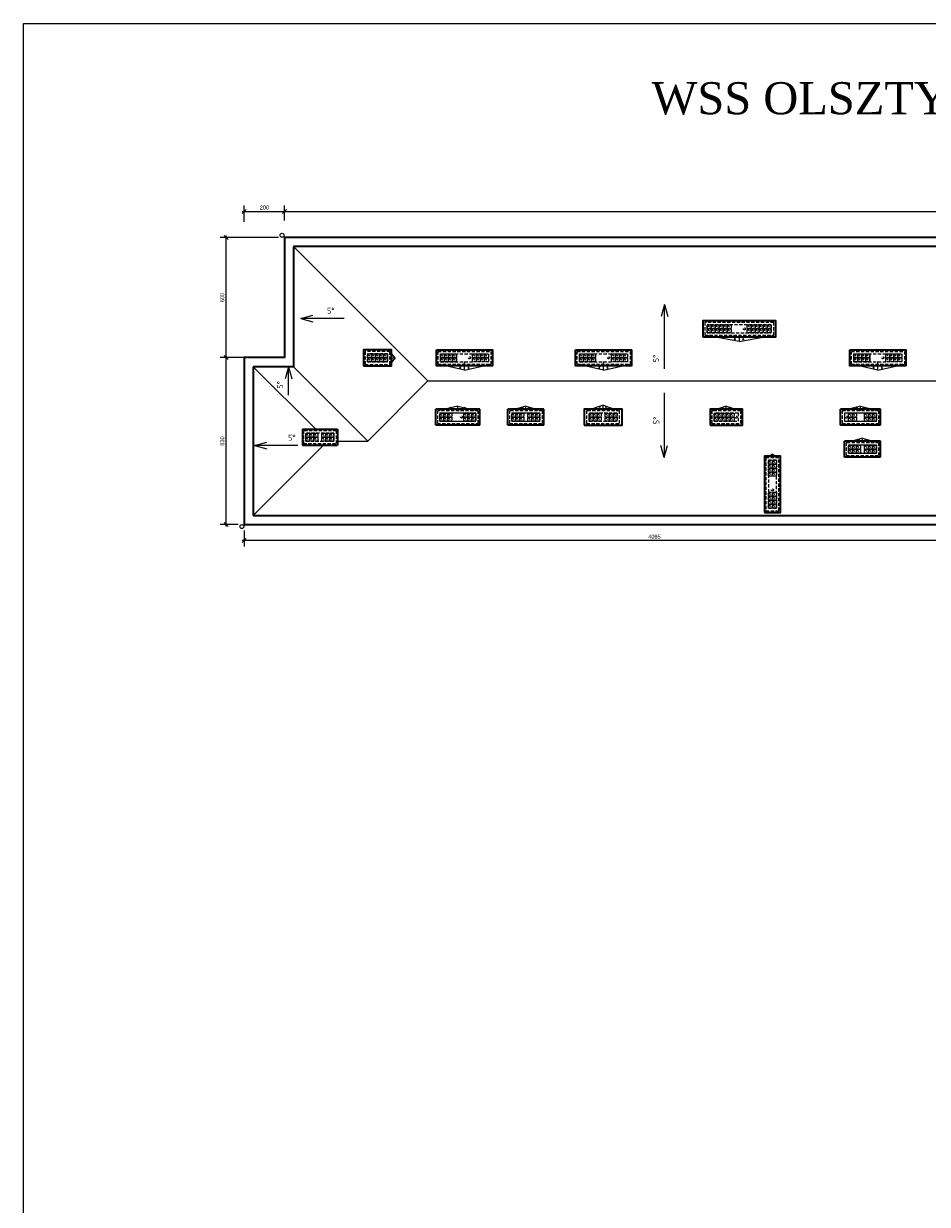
# Model space of a CAD drawing. Header units: millimetres. Extents: x 59723 to 73026, y -136 to 11642.
# Tile 1 of 11: x 59723 to 64234, y 5753 to 11642. Entities that reach past the tile are written whole.
import ezdxf

# ---------------------------------------------------------------- set-up
doc = ezdxf.new("R2010")
doc.units = ezdxf.units.MM
doc.header["$PDMODE"] = 3
doc.linetypes.add('KRESKOWA_X2', pattern=[12, 8, -4])
for name, color, linetype, lineweight in [('_wymiary', 1, 'Continuous', 9), ('meble', 230, 'Continuous', 13), ('opisy pom', 3, 'Continuous', 20), ('przerywana', 7, 'KRESKOWA_X2', 9), ('sciany', 4, 'Continuous', 50)]:
    doc.layers.add(name, color=color, linetype=linetype, lineweight=lineweight)
doc.layers.add('OBRYS SCIAN', color=7, linetype='Continuous')
doc.styles.add('ROMANS', font='ROMANS')
doc.dimstyles.new('Jacek2', dxfattribs={"dimscale": 2, "dimtxt": 10, "dimasz": 10, "dimexe": 15, "dimexo": 15, "dimgap": 5, "dimtad": 1, "dimdec": 0, "dimrnd": 0.5, "dimzin": 0, "dimdsep": 46, "dimtxsty": 'Standard', "dimblk": 'OBLIQUE', "dimcen": 0, "dimdle": 5, "dimadec": 1, "dimazin": 0, "dimtfac": 1, "dimtdec": 0, "dimtofl": 0, "dimtmove": 0, "dimatfit": 3, "dimfxl": 0, "dimtolj": 1, "dimtzin": 0, "dimarcsym": 0})

# ---------------------------------------------------------------- blocks, each defined once
blk = doc.blocks.new('_OBLIQUE')
at = {"color": 0, "linetype": 'ByBlock'}
blk.add_line((-0.5, -0.5), (0.5, 0.5), dxfattribs=at)
blk = doc.blocks.new('*D6')
at = {"layer": '_wymiary', "color": 0, "lineweight": -2}
for p, q in [((60824.7, 9114.7), (60824.7, 9033.5)), ((64919.2, 9114.7), (64919.2, 9033.5)), ((64929.2, 9063.5), (60814.7, 9063.5))]:
    blk.add_line(p, q, dxfattribs=at)
at = {"layer": 'Defpoints', "color": 0}
for p in [(60824.7, 9144.7), (64919.2, 9144.7), (60824.7, 9063.5)]:
    blk.add_point(p, dxfattribs=at)
at = {"layer": '_wymiary', "color": 0, "lineweight": -2, "xscale": 20, "yscale": 20, "zscale": 20, "rotation": 180}
blk.add_blockref('_OBLIQUE', (60824.7, 9063.5), dxfattribs=at)
at = {"layer": '_wymiary', "color": 0, "lineweight": -2, "xscale": 20, "yscale": 20, "zscale": 20}
blk.add_blockref('_OBLIQUE', (64919.2, 9063.5), dxfattribs=at)
at = {"layer": '_wymiary', "color": 0, "insert": (62872, 9083.5), "char_height": 20, "attachment_point": 5}
blk.add_mtext('\\A1;4095', dxfattribs=at)
blk = doc.blocks.new('*D7')
at = {"layer": '_wymiary', "color": 0, "lineweight": -2}
for p, q in [((60794.7, 9976.2), (60704.8, 9976.2)), ((60734.8, 9134.7), (60734.8, 9986.2)), ((60794.7, 9144.7), (60704.8, 9144.7))]:
    blk.add_line(p, q, dxfattribs=at)
at = {"layer": 'Defpoints', "color": 0}
for p in [(60734.8, 9976.2), (60824.7, 9976.2), (60824.7, 9144.7)]:
    blk.add_point(p, dxfattribs=at)
at = {"layer": '_wymiary', "color": 0, "lineweight": -2, "xscale": 20, "yscale": 20, "zscale": 20}
for p, rotation in [((60734.8, 9976.2), 90), ((60734.8, 9144.7), 270)]:
    blk.add_blockref('_OBLIQUE', p, dxfattribs=dict(at, rotation=rotation))
at = {"layer": '_wymiary', "color": 0, "insert": (60714.8, 9560.4), "char_height": 20, "attachment_point": 5, "rotation": 90}
blk.add_mtext('\\A1;830', dxfattribs=at)
blk = doc.blocks.new('*D8')
at = {"layer": '_wymiary', "color": 0, "lineweight": -2}
for p, q in [((60824.7, 10653.1), (60824.7, 10734.8)), ((61024.7, 10660.2), (61024.7, 10734.8)), ((60814.7, 10704.8), (61034.7, 10704.8))]:
    blk.add_line(p, q, dxfattribs=at)
at = {"layer": 'Defpoints', "color": 0}
for p in [(61024.7, 10704.8), (60824.7, 10623.1), (61024.7, 10630.2)]:
    blk.add_point(p, dxfattribs=at)
at = {"layer": '_wymiary', "color": 0, "lineweight": -2, "xscale": 20, "yscale": 20, "zscale": 20, "rotation": 180}
blk.add_blockref('_OBLIQUE', (60824.7, 10704.8), dxfattribs=at)
at = {"layer": '_wymiary', "color": 0, "lineweight": -2, "xscale": 20, "yscale": 20, "zscale": 20}
blk.add_blockref('_OBLIQUE', (61024.7, 10704.8), dxfattribs=at)
at = {"layer": '_wymiary', "color": 0, "insert": (60924.7, 10724.8), "char_height": 20, "attachment_point": 5}
blk.add_mtext('\\A1;200', dxfattribs=at)
blk = doc.blocks.new('*D9')
at = {"layer": '_wymiary', "color": 0, "lineweight": -2}
for p, q in [((61024.7, 10660.2), (61024.7, 10734.8)), ((72460.2, 10605.7), (72460.2, 10734.8)), ((61014.7, 10704.8), (72470.2, 10704.8))]:
    blk.add_line(p, q, dxfattribs=at)
at = {"layer": 'Defpoints', "color": 0}
for p in [(72460.2, 10704.8), (61024.7, 10630.2), (72460.2, 10575.7)]:
    blk.add_point(p, dxfattribs=at)
at = {"layer": '_wymiary', "color": 0, "lineweight": -2, "xscale": 20, "yscale": 20, "zscale": 20, "rotation": 180}
blk.add_blockref('_OBLIQUE', (61024.7, 10704.8), dxfattribs=at)
at = {"layer": '_wymiary', "color": 0, "lineweight": -2, "xscale": 20, "yscale": 20, "zscale": 20}
blk.add_blockref('_OBLIQUE', (72460.2, 10704.8), dxfattribs=at)
at = {"layer": '_wymiary', "color": 0, "insert": (66742.5, 10724.8), "char_height": 20, "attachment_point": 5}
blk.add_mtext('\\A1;11436', dxfattribs=at)
blk = doc.blocks.new('*D11')
at = {"layer": '_wymiary', "color": 0, "lineweight": -2}
for p, q in [((60994.7, 10575.7), (60704.8, 10575.7)), ((60734.8, 9966.2), (60734.8, 10585.7)), ((60994.7, 9976.2), (60704.8, 9976.2))]:
    blk.add_line(p, q, dxfattribs=at)
at = {"layer": 'Defpoints', "color": 0}
for p in [(60734.8, 10575.7), (61024.7, 10575.7), (61024.7, 9976.2)]:
    blk.add_point(p, dxfattribs=at)
at = {"layer": '_wymiary', "color": 0, "lineweight": -2, "xscale": 20, "yscale": 20, "zscale": 20}
for p, rotation in [((60734.8, 10575.7), 90), ((60734.8, 9976.2), 270)]:
    blk.add_blockref('_OBLIQUE', p, dxfattribs=dict(at, rotation=rotation))
at = {"layer": '_wymiary', "color": 0, "insert": (60714.8, 10275.9), "char_height": 20, "attachment_point": 5, "rotation": 90}
blk.add_mtext('\\A1;600', dxfattribs=at)

msp = doc.modelspace()

# ---------------------------------------------------------------- linework, layer by layer
msp.add_lwpolyline([(59723.3, 11642.1), (73026.1, 11642.1), (73026.1, -135.5), (59723.3, -135.5)], close=True)
at = {"layer": 'meble'}
for p, q in [((61923.9, 9913.8), (61791.9, 9943.2)), ((61923.9, 9913.8), (62055.9, 9943.2)), ((62617.9, 9913.8), (62485.9, 9943.2)), ((62617.9, 9913.8), (62749.9, 9943.2)), ((63986.9, 9913.8), (63854.9, 9943.2)), ((63986.9, 9913.8), (64118.9, 9943.2))]:
    msp.add_line(p, q, dxfattribs=at)
at = {"layer": 'OBRYS SCIAN'}
for p, q in [((61069.7, 10530.7), (61740.2, 9860.2)), ((63294.9, 10056.5), (63122.9, 10088.2)), ((63294.9, 10088.2), (63294.9, 10056.5)), ((63294.9, 10056.5), (63466.9, 10088.2)), ((61577.4, 9974.7), (61551.4, 10006.7)), ((61551.4, 9974.7), (61577.4, 9974.7)), ((61577.4, 9974.7), (61551.4, 9942.7)), ((61923.9, 9913.8), (61923.9, 9956.2)), ((62617.9, 9913.8), (62617.9, 9956.2)), ((63986.9, 9913.8), (63986.9, 9956.2)), ((60869.7, 9931.2), (61181.2, 9619.7)), ((61069.7, 9931.2), (61440.5, 9560.4)), ((61440.5, 9560.4), (61740.2, 9860.2)), ((61740.2, 9860.2), (64820.4, 9860.2)), ((61890.4, 9734.1), (61788.4, 9711.7)), ((61890.4, 9711.7), (61890.4, 9734.1)), ((61890.4, 9734.1), (61992.4, 9711.7)), ((62230.4, 9734.1), (62148.4, 9711.7)), ((62230.4, 9711.7), (62230.4, 9734.1)), ((62230.4, 9734.1), (62312.4, 9711.7)), ((62615.4, 9739.6), (62533.4, 9711.7)), ((62615.4, 9711.7), (62615.4, 9739.6)), ((62615.4, 9739.6), (62697.4, 9711.7)), ((63230.4, 9734.9), (63158.4, 9711.7)), ((63230.4, 9711.7), (63230.4, 9734.9)), ((63230.4, 9734.9), (63302.4, 9711.7)), ((63900.4, 9734.1), (63808.4, 9711.7)), ((63900.4, 9711.7), (63900.4, 9734.1)), ((63900.4, 9734.1), (63992.4, 9711.7)), ((61289.7, 9560.4), (61440.5, 9560.4)), ((63910.4, 9574.1), (63828.4, 9551.7)), ((63910.4, 9551.7), (63910.4, 9574.1)), ((63910.4, 9574.1), (63992.4, 9551.7)), ((60869.7, 9189.7), (61219.7, 9539.7)), ((63460.4, 9494.7), (63428.4, 9476.7)), ((63460.4, 9476.7), (63460.4, 9494.7)), ((63460.4, 9494.7), (63492.4, 9476.7))]:
    msp.add_line(p, q, dxfattribs=at)
at = {"layer": 'OBRYS SCIAN', "lineweight": 35}
for p, q in [((72415.2, 10530.7), (61069.7, 10530.7)), ((61069.7, 10530.7), (61069.7, 9931.2)), ((61069.7, 9931.2), (60869.7, 9931.2)), ((60869.7, 9931.2), (60869.7, 9189.7)), ((60869.7, 9189.7), (64964.2, 9189.7))]:
    msp.add_line(p, q, dxfattribs=at)
msp.add_lwpolyline([(70563.7, 4681.6), (70563.7, 4691.6), (66360.7, 4691.6), (66360.7, 8785.7), (66338.7, 8785.7), (66338.7, 9144.7), (72460.2, 9144.7), (72460.2, 10575.7), (61024.7, 10575.7), (61024.7, 9976.2), (60824.7, 9976.2), (60824.7, 9144.7), (64919.2, 9144.7), (64919.2, 8785.7), (64902.2, 8785.7), (64902.9, 5533.6), (64456.2, 5533.6), (64456.2, 3472.7), (64914.3, 3472.7), (69508.6, 712.2), (69513.8, 720.8)], dxfattribs=at)
at = {"layer": 'OBRYS SCIAN'}
for points in [[(61800.4, 9659.7), (61980.4, 9659.7), (61980.4, 9699.7), (61800.4, 9699.7)], [(62160.4, 9659.7), (62300.4, 9659.7), (62300.4, 9699.7), (62160.4, 9699.7)], [(63820.4, 9659.7), (63980.4, 9659.7), (63980.4, 9699.7), (63820.4, 9699.7)], [(63840.4, 9499.7), (63980.4, 9499.7), (63980.4, 9539.7), (63840.4, 9539.7)]]:
    msp.add_lwpolyline(points, close=True, dxfattribs=at)
for centre in [(61013.2, 10586.8), (60812.6, 9133.9)]:
    msp.add_circle(centre, 10, dxfattribs=at)
at = {"layer": 'opisy pom'}
for p, q in [((61107.3, 10172.1), (61167.4, 10188.6)), ((62921.2, 10241.8), (62904.6, 10181.7)), ((62921.2, 9920.2), (62921.2, 10241.8)), ((62921.2, 10241.8), (62937.7, 10181.7)), ((61323.3, 10172.1), (61107.3, 10172.1)), ((61107.3, 10172.1), (61167.4, 10155.5)), ((63273.1, 10064.7), (63272, 10070.3)), ((63273.1, 10064.7), (63275.7, 10076.1)), ((63316.7, 10064.7), (63314.1, 10076.1)), ((63316.7, 10064.7), (63317.8, 10070.3)), ((63273.1, 10064.7), (63276.5, 10069.3)), ((63316.7, 10064.7), (63313.3, 10069.3)), ((61566.6, 9988), (61558.2, 9980)), ((61566.4, 9960.8), (61558.3, 9969.1)), ((61566.4, 9960.8), (61561.2, 9962.9)), ((61566.6, 9988), (61561.3, 9986.1)), ((61566.6, 9988), (61564.5, 9982.8)), ((61566.4, 9960.8), (61564.5, 9966.1)), ((61044.7, 9930), (61028.1, 9869.9)), ((61044.7, 9788.5), (61044.7, 9930)), ((61044.7, 9930), (61061.2, 9869.9)), ((61902.1, 9922), (61901, 9927.5)), ((61902.1, 9922), (61904.7, 9933.4)), ((61902.1, 9922), (61905.5, 9926.5)), ((61945.7, 9922), (61942.3, 9926.5)), ((61945.7, 9922), (61943.1, 9933.4)), ((61945.7, 9922), (61946.8, 9927.5)), ((62596.1, 9922), (62595, 9927.5)), ((62596.1, 9922), (62598.7, 9933.4)), ((62596.1, 9922), (62599.5, 9926.5)), ((62639.7, 9922), (62636.3, 9926.5)), ((62639.7, 9922), (62637.1, 9933.4)), ((62639.7, 9922), (62640.8, 9927.5)), ((63965.1, 9922), (63964, 9927.5)), ((63965.1, 9922), (63967.7, 9933.4)), ((63965.1, 9922), (63968.5, 9926.5)), ((64008.7, 9922), (64005.3, 9926.5)), ((64008.7, 9922), (64006.1, 9933.4)), ((64008.7, 9922), (64009.8, 9927.5)), ((62919.7, 9800.2), (62919.7, 9478.6)), ((61851.8, 9729.1), (61850.7, 9723.6)), ((61851.8, 9729.1), (61854.3, 9717.7)), ((61851.8, 9729.1), (61855.2, 9724.6)), ((61925.8, 9729.3), (61922.4, 9724.8)), ((61925.8, 9729.3), (61923.2, 9717.9)), ((61925.8, 9729.3), (61926.9, 9723.8)), ((62211.8, 9729.1), (62210.7, 9723.6)), ((62211.8, 9729.1), (62214.3, 9717.7)), ((62211.8, 9729.1), (62215.2, 9724.6)), ((62245.8, 9729.3), (62242.4, 9724.8)), ((62245.8, 9729.3), (62243.2, 9717.9)), ((62245.8, 9729.3), (62246.9, 9723.8)), ((62596.8, 9733.2), (62595.7, 9727.6)), ((62596.8, 9733.2), (62599.3, 9721.8)), ((62596.8, 9733.2), (62600.2, 9728.6)), ((62630.8, 9734.2), (62627.4, 9729.6)), ((62630.8, 9734.2), (62628.2, 9722.8)), ((62630.8, 9734.2), (62631.9, 9728.6)), ((63211.8, 9729.9), (63210.7, 9724.4)), ((63211.8, 9729.9), (63214.3, 9718.5)), ((63211.8, 9729.9), (63215.2, 9725.4)), ((63245.8, 9730.1), (63242.4, 9725.6)), ((63245.8, 9730.1), (63243.3, 9718.7)), ((63245.8, 9730.1), (63246.9, 9724.6)), ((63881.8, 9729.1), (63880.7, 9723.6)), ((63881.8, 9729.1), (63884.3, 9717.7)), ((63881.8, 9729.1), (63885.2, 9724.6)), ((63915.8, 9729.3), (63912.4, 9724.8)), ((63915.8, 9729.3), (63913.2, 9717.9)), ((63915.8, 9729.3), (63916.9, 9723.8)), ((60876.4, 9538.1), (60936.5, 9554.6)), ((63891.8, 9569.1), (63890.7, 9563.6)), ((63891.8, 9569.1), (63894.3, 9557.7)), ((63891.8, 9569.1), (63895.2, 9564.6)), ((63925.8, 9569.3), (63922.4, 9564.8)), ((63925.8, 9569.3), (63923.2, 9557.9)), ((63925.8, 9569.3), (63926.9, 9563.8)), ((61092.4, 9538.1), (60876.4, 9538.1)), ((60876.4, 9538.1), (60936.5, 9521.5)), ((62919.7, 9478.6), (62903.1, 9538.7)), ((62919.7, 9478.6), (62936.2, 9538.7)), ((63451.4, 9489.7), (63450.3, 9484.2)), ((63451.4, 9489.7), (63454, 9478.3)), ((63451.4, 9489.7), (63454.8, 9485.2)), ((63468.8, 9489.9), (63465.4, 9485.4)), ((63468.8, 9489.9), (63466.2, 9478.5)), ((63468.8, 9489.9), (63469.9, 9484.4))]:
    msp.add_line(p, q, dxfattribs=at)
at = {"layer": 'przerywana', "ltscale": 2}
for p, q in [((63134.9, 10140.2), (63154.9, 10120.2)), ((63154.9, 10140.2), (63174.9, 10120.2)), ((63174.9, 10140.2), (63194.9, 10120.2)), ((63194.9, 10140.2), (63214.9, 10120.2)), ((63214.9, 10140.2), (63234.9, 10120.2)), ((63214.9, 10100.2), (63214.9, 10140.2)), ((63234.9, 10140.2), (63254.9, 10120.2)), ((63334.9, 10140.2), (63354.9, 10120.2)), ((63354.9, 10140.2), (63374.9, 10120.2)), ((63374.9, 10140.2), (63394.9, 10120.2)), ((63374.9, 10100.2), (63374.9, 10140.2)), ((63394.9, 10140.2), (63414.9, 10120.2)), ((63414.9, 10140.2), (63434.9, 10120.2)), ((63434.9, 10140.2), (63454.9, 10120.2)), ((63134.9, 10120.2), (63154.9, 10100.2)), ((63154.9, 10120.2), (63174.9, 10100.2)), ((63174.9, 10120.2), (63194.9, 10100.2)), ((63194.9, 10120.2), (63214.9, 10100.2)), ((63214.9, 10120.2), (63234.9, 10100.2)), ((63234.9, 10120.2), (63254.9, 10100.2)), ((63334.9, 10120.2), (63354.9, 10100.2)), ((63354.9, 10120.2), (63374.9, 10100.2)), ((63374.9, 10120.2), (63394.9, 10100.2)), ((63394.9, 10120.2), (63414.9, 10100.2)), ((63414.9, 10120.2), (63434.9, 10100.2)), ((63434.9, 10120.2), (63454.9, 10100.2)), ((61439.4, 9994.7), (61459.4, 9974.7)), ((61439.4, 9974.7), (61459.4, 9954.7)), ((61459.4, 9994.7), (61479.4, 9974.7)), ((61459.4, 9974.7), (61479.4, 9954.7)), ((61479.4, 9994.7), (61499.4, 9974.7)), ((61479.4, 9974.7), (61499.4, 9954.7)), ((61499.4, 9994.7), (61519.4, 9974.7)), ((61499.4, 9974.7), (61519.4, 9954.7)), ((61519.4, 9994.7), (61539.4, 9974.7)), ((61519.4, 9974.7), (61539.4, 9954.7)), ((61791.9, 10007.2), (62055.9, 10007.2)), ((61791.9, 9943.2), (61791.9, 10007.2)), ((61803.9, 9995.2), (62043.9, 9995.2)), ((61803.9, 9955.2), (61803.9, 9995.2)), ((61803.9, 9995.2), (61803.9, 9955.2)), ((61803.9, 9995.2), (61823.9, 9975.2)), ((61803.9, 9975.2), (61823.9, 9955.2)), ((61803.9, 9955.2), (61963.9, 9955.2)), ((61823.9, 9995.2), (61843.9, 9975.2)), ((61823.9, 9975.2), (61843.9, 9955.2)), ((61843.9, 9995.2), (61863.9, 9975.2)), ((61843.9, 9975.2), (61863.9, 9955.2)), ((61863.9, 9995.2), (61883.9, 9975.2)), ((61863.9, 9975.2), (61883.9, 9955.2)), ((61883.9, 9955.2), (61883.9, 9995.2)), ((61963.9, 9955.2), (61963.9, 9995.2)), ((61963.9, 9995.2), (61983.9, 9975.2)), ((61963.9, 9975.2), (61983.9, 9955.2)), ((61983.9, 9995.2), (62003.9, 9975.2)), ((61983.9, 9975.2), (62003.9, 9955.2)), ((62003.9, 9995.2), (62023.9, 9975.2)), ((62003.9, 9975.2), (62023.9, 9955.2)), ((62023.9, 9995.2), (62043.9, 9975.2)), ((62023.9, 9975.2), (62043.9, 9955.2)), ((62043.9, 9995.2), (62043.9, 9955.2)), ((62055.9, 10007.2), (62055.9, 9943.2)), ((62485.9, 10007.2), (62749.9, 10007.2)), ((62485.9, 9943.2), (62485.9, 10007.2)), ((62497.9, 9995.2), (62737.9, 9995.2)), ((62497.9, 9955.2), (62497.9, 9995.2)), ((62497.9, 9995.2), (62497.9, 9955.2)), ((62497.9, 9995.2), (62517.9, 9975.2)), ((62497.9, 9975.2), (62517.9, 9955.2)), ((62497.9, 9955.2), (62657.9, 9955.2)), ((62517.9, 9995.2), (62537.9, 9975.2)), ((62517.9, 9975.2), (62537.9, 9955.2)), ((62537.9, 9995.2), (62557.9, 9975.2)), ((62537.9, 9975.2), (62557.9, 9955.2)), ((62557.9, 9995.2), (62577.9, 9975.2)), ((62557.9, 9975.2), (62577.9, 9955.2)), ((62577.9, 9955.2), (62577.9, 9995.2)), ((62657.9, 9955.2), (62657.9, 9995.2)), ((62657.9, 9995.2), (62677.9, 9975.2)), ((62657.9, 9975.2), (62677.9, 9955.2)), ((62677.9, 9995.2), (62697.9, 9975.2)), ((62677.9, 9975.2), (62697.9, 9955.2)), ((62697.9, 9995.2), (62717.9, 9975.2)), ((62697.9, 9975.2), (62717.9, 9955.2)), ((62717.9, 9995.2), (62737.9, 9975.2)), ((62717.9, 9975.2), (62737.9, 9955.2)), ((62737.9, 9995.2), (62737.9, 9955.2)), ((62749.9, 10007.2), (62749.9, 9943.2)), ((63854.9, 10007.2), (64118.9, 10007.2)), ((63854.9, 9943.2), (63854.9, 10007.2)), ((63866.9, 9995.2), (64106.9, 9995.2)), ((63866.9, 9955.2), (63866.9, 9995.2)), ((63866.9, 9995.2), (63866.9, 9955.2)), ((63866.9, 9995.2), (63886.9, 9975.2)), ((63866.9, 9975.2), (63886.9, 9955.2)), ((63866.9, 9955.2), (64026.9, 9955.2)), ((63886.9, 9995.2), (63906.9, 9975.2)), ((63886.9, 9975.2), (63906.9, 9955.2)), ((63906.9, 9995.2), (63926.9, 9975.2)), ((63906.9, 9975.2), (63926.9, 9955.2)), ((63926.9, 9995.2), (63946.9, 9975.2)), ((63926.9, 9975.2), (63946.9, 9955.2)), ((63946.9, 9955.2), (63946.9, 9995.2)), ((64026.9, 9955.2), (64026.9, 9995.2)), ((64026.9, 9995.2), (64046.9, 9975.2)), ((64026.9, 9975.2), (64046.9, 9955.2)), ((64046.9, 9995.2), (64066.9, 9975.2)), ((64046.9, 9975.2), (64066.9, 9955.2)), ((64066.9, 9995.2), (64086.9, 9975.2)), ((64066.9, 9975.2), (64086.9, 9955.2)), ((64086.9, 9995.2), (64106.9, 9975.2)), ((64086.9, 9975.2), (64106.9, 9955.2)), ((64106.9, 9995.2), (64106.9, 9955.2)), ((64118.9, 10007.2), (64118.9, 9943.2)), ((61791.9, 9943.2), (62055.9, 9943.2)), ((62485.9, 9943.2), (62749.9, 9943.2)), ((63854.9, 9943.2), (64118.9, 9943.2)), ((61800.4, 9699.7), (61820.4, 9679.7)), ((61800.4, 9679.7), (61820.4, 9659.7)), ((61820.4, 9699.7), (61840.4, 9679.7)), ((61820.4, 9679.7), (61840.4, 9659.7)), ((61840.4, 9699.7), (61860.4, 9679.7)), ((61840.4, 9679.7), (61860.4, 9659.7)), ((61920.4, 9699.7), (61940.4, 9679.7)), ((61920.4, 9679.7), (61940.4, 9659.7)), ((61940.4, 9699.7), (61960.4, 9679.7)), ((61940.4, 9679.7), (61960.4, 9659.7)), ((61960.4, 9699.7), (61980.4, 9679.7)), ((61960.4, 9679.7), (61980.4, 9659.7)), ((62160.4, 9699.7), (62180.4, 9679.7)), ((62160.4, 9679.7), (62180.4, 9659.7)), ((62180.4, 9699.7), (62200.4, 9679.7)), ((62180.4, 9679.7), (62200.4, 9659.7)), ((62200.4, 9699.7), (62220.4, 9679.7)), ((62200.4, 9679.7), (62220.4, 9659.7)), ((62240.4, 9699.7), (62260.4, 9679.7)), ((62240.4, 9679.7), (62260.4, 9659.7)), ((62260.4, 9699.7), (62280.4, 9679.7)), ((62260.4, 9679.7), (62280.4, 9659.7)), ((62280.4, 9699.7), (62300.4, 9679.7)), ((62280.4, 9679.7), (62300.4, 9659.7)), ((62545.4, 9699.7), (62565.4, 9679.7)), ((62545.4, 9679.7), (62565.4, 9659.7)), ((62565.4, 9699.7), (62585.4, 9679.7)), ((62565.4, 9679.7), (62585.4, 9659.7)), ((62585.4, 9699.7), (62605.4, 9679.7)), ((62585.4, 9679.7), (62605.4, 9659.7)), ((62625.4, 9699.7), (62645.4, 9679.7)), ((62625.4, 9679.7), (62645.4, 9659.7)), ((62645.4, 9699.7), (62665.4, 9679.7)), ((62645.4, 9679.7), (62665.4, 9659.7)), ((62665.4, 9699.7), (62685.4, 9679.7)), ((62665.4, 9679.7), (62685.4, 9659.7)), ((63170.4, 9699.7), (63190.4, 9679.7)), ((63170.4, 9679.7), (63190.4, 9659.7)), ((63190.4, 9699.7), (63210.4, 9679.7)), ((63190.4, 9679.7), (63210.4, 9659.7)), ((63210.4, 9699.7), (63230.4, 9679.7)), ((63210.4, 9679.7), (63230.4, 9659.7)), ((63230.4, 9699.7), (63250.4, 9679.7)), ((63230.4, 9679.7), (63250.4, 9659.7)), ((63250.4, 9699.7), (63270.4, 9679.7)), ((63250.4, 9679.7), (63270.4, 9659.7)), ((63840.4, 9699.7), (63860.4, 9679.7)), ((63840.4, 9679.7), (63860.4, 9659.7)), ((63860.4, 9699.7), (63880.4, 9679.7)), ((63860.4, 9679.7), (63880.4, 9659.7)), ((63920.4, 9699.7), (63940.4, 9679.7)), ((63920.4, 9679.7), (63940.4, 9659.7)), ((63940.4, 9699.7), (63960.4, 9679.7)), ((63940.4, 9679.7), (63960.4, 9659.7)), ((63960.4, 9699.7), (63980.4, 9679.7)), ((63960.4, 9679.7), (63980.4, 9659.7)), ((61132.2, 9599.7), (61152.2, 9579.7)), ((61152.2, 9599.7), (61172.2, 9579.7)), ((61172.2, 9599.7), (61192.2, 9579.7)), ((61212.2, 9599.7), (61232.2, 9579.7)), ((61232.2, 9599.7), (61252.2, 9579.7)), ((61252.2, 9599.7), (61272.2, 9579.7)), ((61132.2, 9579.7), (61152.2, 9559.7)), ((61152.2, 9579.7), (61172.2, 9559.7)), ((61172.2, 9579.7), (61192.2, 9559.7)), ((61212.2, 9579.7), (61232.2, 9559.7)), ((61232.2, 9579.7), (61252.2, 9559.7)), ((61252.2, 9579.7), (61272.2, 9559.7)), ((63840.4, 9539.7), (63860.4, 9519.7)), ((63840.4, 9519.7), (63860.4, 9499.7)), ((63860.4, 9539.7), (63880.4, 9519.7)), ((63860.4, 9519.7), (63880.4, 9499.7)), ((63880.4, 9539.7), (63900.4, 9519.7)), ((63880.4, 9519.7), (63900.4, 9499.7)), ((63920.4, 9539.7), (63940.4, 9519.7)), ((63920.4, 9519.7), (63940.4, 9499.7)), ((63940.4, 9539.7), (63960.4, 9519.7)), ((63940.4, 9519.7), (63960.4, 9499.7)), ((63960.4, 9539.7), (63980.4, 9519.7)), ((63960.4, 9519.7), (63980.4, 9499.7)), ((63440.4, 9464.7), (63460.4, 9444.7)), ((63440.4, 9444.7), (63460.4, 9424.7)), ((63440.4, 9424.7), (63460.4, 9404.7)), ((63460.4, 9464.7), (63480.4, 9444.7)), ((63460.4, 9444.7), (63480.4, 9424.7)), ((63460.4, 9424.7), (63480.4, 9404.7)), ((63440.4, 9404.7), (63460.4, 9384.7)), ((63460.4, 9404.7), (63480.4, 9384.7)), ((63440.4, 9304.7), (63460.4, 9284.7)), ((63460.4, 9304.7), (63480.4, 9284.7)), ((63440.4, 9284.7), (63460.4, 9264.7)), ((63440.4, 9264.7), (63460.4, 9244.7)), ((63460.4, 9284.7), (63480.4, 9264.7)), ((63460.4, 9264.7), (63480.4, 9244.7)), ((63440.4, 9244.7), (63460.4, 9224.7)), ((63460.4, 9244.7), (63480.4, 9224.7))]:
    msp.add_line(p, q, dxfattribs=at)
for points in [[(63122.9, 10088.2), (63466.9, 10088.2), (63466.9, 10152.2), (63122.9, 10152.2)], [(63154.9, 10120.2), (63134.9, 10120.2), (63134.9, 10140.2), (63154.9, 10140.2)], [(63134.9, 10100.2), (63454.9, 10100.2), (63454.9, 10140.2), (63134.9, 10140.2)], [(63174.9, 10120.2), (63154.9, 10120.2), (63154.9, 10140.2), (63174.9, 10140.2)], [(63194.9, 10120.2), (63174.9, 10120.2), (63174.9, 10140.2), (63194.9, 10140.2)], [(63214.9, 10120.2), (63194.9, 10120.2), (63194.9, 10140.2), (63214.9, 10140.2)], [(63234.9, 10120.2), (63214.9, 10120.2), (63214.9, 10140.2), (63234.9, 10140.2)], [(63254.9, 10120.2), (63234.9, 10120.2), (63234.9, 10140.2), (63254.9, 10140.2)], [(63354.9, 10120.2), (63334.9, 10120.2), (63334.9, 10140.2), (63354.9, 10140.2)], [(63374.9, 10120.2), (63354.9, 10120.2), (63354.9, 10140.2), (63374.9, 10140.2)], [(63394.9, 10120.2), (63374.9, 10120.2), (63374.9, 10140.2), (63394.9, 10140.2)], [(63414.9, 10120.2), (63394.9, 10120.2), (63394.9, 10140.2), (63414.9, 10140.2)], [(63434.9, 10120.2), (63414.9, 10120.2), (63414.9, 10140.2), (63434.9, 10140.2)], [(63454.9, 10120.2), (63434.9, 10120.2), (63434.9, 10140.2), (63454.9, 10140.2)], [(63154.9, 10100.2), (63134.9, 10100.2), (63134.9, 10120.2), (63154.9, 10120.2)], [(63174.9, 10100.2), (63154.9, 10100.2), (63154.9, 10120.2), (63174.9, 10120.2)], [(63194.9, 10100.2), (63174.9, 10100.2), (63174.9, 10120.2), (63194.9, 10120.2)], [(63214.9, 10100.2), (63194.9, 10100.2), (63194.9, 10120.2), (63214.9, 10120.2)], [(63234.9, 10100.2), (63214.9, 10100.2), (63214.9, 10120.2), (63234.9, 10120.2)], [(63254.9, 10100.2), (63234.9, 10100.2), (63234.9, 10120.2), (63254.9, 10120.2)], [(63354.9, 10100.2), (63334.9, 10100.2), (63334.9, 10120.2), (63354.9, 10120.2)], [(63374.9, 10100.2), (63354.9, 10100.2), (63354.9, 10120.2), (63374.9, 10120.2)], [(63394.9, 10100.2), (63374.9, 10100.2), (63374.9, 10120.2), (63394.9, 10120.2)], [(63414.9, 10100.2), (63394.9, 10100.2), (63394.9, 10120.2), (63414.9, 10120.2)], [(63434.9, 10100.2), (63414.9, 10100.2), (63414.9, 10120.2), (63434.9, 10120.2)], [(63454.9, 10100.2), (63434.9, 10100.2), (63434.9, 10120.2), (63454.9, 10120.2)], [(61427.4, 9942.7), (61551.4, 9942.7), (61551.4, 10006.7), (61427.4, 10006.7)], [(61459.4, 9974.7), (61439.4, 9974.7), (61439.4, 9994.7), (61459.4, 9994.7)], [(61439.4, 9954.7), (61539.4, 9954.7), (61539.4, 9994.7), (61439.4, 9994.7)], [(61459.4, 9954.7), (61439.4, 9954.7), (61439.4, 9974.7), (61459.4, 9974.7)], [(61479.4, 9974.7), (61459.4, 9974.7), (61459.4, 9994.7), (61479.4, 9994.7)], [(61479.4, 9954.7), (61459.4, 9954.7), (61459.4, 9974.7), (61479.4, 9974.7)], [(61499.4, 9974.7), (61479.4, 9974.7), (61479.4, 9994.7), (61499.4, 9994.7)], [(61499.4, 9954.7), (61479.4, 9954.7), (61479.4, 9974.7), (61499.4, 9974.7)], [(61519.4, 9974.7), (61499.4, 9974.7), (61499.4, 9994.7), (61519.4, 9994.7)], [(61519.4, 9954.7), (61499.4, 9954.7), (61499.4, 9974.7), (61519.4, 9974.7)], [(61539.4, 9974.7), (61519.4, 9974.7), (61519.4, 9994.7), (61539.4, 9994.7)], [(61539.4, 9954.7), (61519.4, 9954.7), (61519.4, 9974.7), (61539.4, 9974.7)], [(61823.9, 9975.2), (61803.9, 9975.2), (61803.9, 9995.2), (61823.9, 9995.2)], [(61823.9, 9955.2), (61803.9, 9955.2), (61803.9, 9975.2), (61823.9, 9975.2)], [(61843.9, 9975.2), (61823.9, 9975.2), (61823.9, 9995.2), (61843.9, 9995.2)], [(61843.9, 9955.2), (61823.9, 9955.2), (61823.9, 9975.2), (61843.9, 9975.2)], [(61863.9, 9975.2), (61843.9, 9975.2), (61843.9, 9995.2), (61863.9, 9995.2)], [(61863.9, 9955.2), (61843.9, 9955.2), (61843.9, 9975.2), (61863.9, 9975.2)], [(61883.9, 9975.2), (61863.9, 9975.2), (61863.9, 9995.2), (61883.9, 9995.2)], [(61883.9, 9955.2), (61863.9, 9955.2), (61863.9, 9975.2), (61883.9, 9975.2)], [(61983.9, 9975.2), (61963.9, 9975.2), (61963.9, 9995.2), (61983.9, 9995.2)], [(61983.9, 9955.2), (61963.9, 9955.2), (61963.9, 9975.2), (61983.9, 9975.2)], [(62003.9, 9975.2), (61983.9, 9975.2), (61983.9, 9995.2), (62003.9, 9995.2)], [(62003.9, 9955.2), (61983.9, 9955.2), (61983.9, 9975.2), (62003.9, 9975.2)], [(62023.9, 9975.2), (62003.9, 9975.2), (62003.9, 9995.2), (62023.9, 9995.2)], [(62023.9, 9955.2), (62003.9, 9955.2), (62003.9, 9975.2), (62023.9, 9975.2)], [(62043.9, 9975.2), (62023.9, 9975.2), (62023.9, 9995.2), (62043.9, 9995.2)], [(62043.9, 9955.2), (62023.9, 9955.2), (62023.9, 9975.2), (62043.9, 9975.2)], [(62517.9, 9975.2), (62497.9, 9975.2), (62497.9, 9995.2), (62517.9, 9995.2)], [(62517.9, 9955.2), (62497.9, 9955.2), (62497.9, 9975.2), (62517.9, 9975.2)], [(62537.9, 9975.2), (62517.9, 9975.2), (62517.9, 9995.2), (62537.9, 9995.2)], [(62537.9, 9955.2), (62517.9, 9955.2), (62517.9, 9975.2), (62537.9, 9975.2)], [(62557.9, 9975.2), (62537.9, 9975.2), (62537.9, 9995.2), (62557.9, 9995.2)], [(62557.9, 9955.2), (62537.9, 9955.2), (62537.9, 9975.2), (62557.9, 9975.2)], [(62577.9, 9975.2), (62557.9, 9975.2), (62557.9, 9995.2), (62577.9, 9995.2)], [(62577.9, 9955.2), (62557.9, 9955.2), (62557.9, 9975.2), (62577.9, 9975.2)], [(62677.9, 9975.2), (62657.9, 9975.2), (62657.9, 9995.2), (62677.9, 9995.2)], [(62677.9, 9955.2), (62657.9, 9955.2), (62657.9, 9975.2), (62677.9, 9975.2)], [(62697.9, 9975.2), (62677.9, 9975.2), (62677.9, 9995.2), (62697.9, 9995.2)], [(62697.9, 9955.2), (62677.9, 9955.2), (62677.9, 9975.2), (62697.9, 9975.2)], [(62717.9, 9975.2), (62697.9, 9975.2), (62697.9, 9995.2), (62717.9, 9995.2)], [(62717.9, 9955.2), (62697.9, 9955.2), (62697.9, 9975.2), (62717.9, 9975.2)], [(62737.9, 9975.2), (62717.9, 9975.2), (62717.9, 9995.2), (62737.9, 9995.2)], [(62737.9, 9955.2), (62717.9, 9955.2), (62717.9, 9975.2), (62737.9, 9975.2)], [(63886.9, 9975.2), (63866.9, 9975.2), (63866.9, 9995.2), (63886.9, 9995.2)], [(63886.9, 9955.2), (63866.9, 9955.2), (63866.9, 9975.2), (63886.9, 9975.2)], [(63906.9, 9975.2), (63886.9, 9975.2), (63886.9, 9995.2), (63906.9, 9995.2)], [(63906.9, 9955.2), (63886.9, 9955.2), (63886.9, 9975.2), (63906.9, 9975.2)], [(63926.9, 9975.2), (63906.9, 9975.2), (63906.9, 9995.2), (63926.9, 9995.2)], [(63926.9, 9955.2), (63906.9, 9955.2), (63906.9, 9975.2), (63926.9, 9975.2)], [(63946.9, 9975.2), (63926.9, 9975.2), (63926.9, 9995.2), (63946.9, 9995.2)], [(63946.9, 9955.2), (63926.9, 9955.2), (63926.9, 9975.2), (63946.9, 9975.2)], [(64046.9, 9975.2), (64026.9, 9975.2), (64026.9, 9995.2), (64046.9, 9995.2)], [(64046.9, 9955.2), (64026.9, 9955.2), (64026.9, 9975.2), (64046.9, 9975.2)], [(64066.9, 9975.2), (64046.9, 9975.2), (64046.9, 9995.2), (64066.9, 9995.2)], [(64066.9, 9955.2), (64046.9, 9955.2), (64046.9, 9975.2), (64066.9, 9975.2)], [(64086.9, 9975.2), (64066.9, 9975.2), (64066.9, 9995.2), (64086.9, 9995.2)], [(64086.9, 9955.2), (64066.9, 9955.2), (64066.9, 9975.2), (64086.9, 9975.2)], [(64106.9, 9975.2), (64086.9, 9975.2), (64086.9, 9995.2), (64106.9, 9995.2)], [(64106.9, 9955.2), (64086.9, 9955.2), (64086.9, 9975.2), (64106.9, 9975.2)], [(61788.4, 9647.7), (61992.4, 9647.7), (61992.4, 9711.7), (61788.4, 9711.7)], [(61820.4, 9679.7), (61800.4, 9679.7), (61800.4, 9699.7), (61820.4, 9699.7)], [(61820.4, 9659.7), (61800.4, 9659.7), (61800.4, 9679.7), (61820.4, 9679.7)], [(61840.4, 9679.7), (61820.4, 9679.7), (61820.4, 9699.7), (61840.4, 9699.7)], [(61840.4, 9659.7), (61820.4, 9659.7), (61820.4, 9679.7), (61840.4, 9679.7)], [(61860.4, 9679.7), (61840.4, 9679.7), (61840.4, 9699.7), (61860.4, 9699.7)], [(61860.4, 9659.7), (61840.4, 9659.7), (61840.4, 9679.7), (61860.4, 9679.7)], [(61940.4, 9679.7), (61920.4, 9679.7), (61920.4, 9699.7), (61940.4, 9699.7)], [(61940.4, 9659.7), (61920.4, 9659.7), (61920.4, 9679.7), (61940.4, 9679.7)], [(61960.4, 9679.7), (61940.4, 9679.7), (61940.4, 9699.7), (61960.4, 9699.7)], [(61960.4, 9659.7), (61940.4, 9659.7), (61940.4, 9679.7), (61960.4, 9679.7)], [(61980.4, 9679.7), (61960.4, 9679.7), (61960.4, 9699.7), (61980.4, 9699.7)], [(61980.4, 9659.7), (61960.4, 9659.7), (61960.4, 9679.7), (61980.4, 9679.7)], [(62148.4, 9647.7), (62312.4, 9647.7), (62312.4, 9711.7), (62148.4, 9711.7)], [(62180.4, 9679.7), (62160.4, 9679.7), (62160.4, 9699.7), (62180.4, 9699.7)], [(62180.4, 9659.7), (62160.4, 9659.7), (62160.4, 9679.7), (62180.4, 9679.7)], [(62200.4, 9679.7), (62180.4, 9679.7), (62180.4, 9699.7), (62200.4, 9699.7)], [(62200.4, 9659.7), (62180.4, 9659.7), (62180.4, 9679.7), (62200.4, 9679.7)], [(62220.4, 9679.7), (62200.4, 9679.7), (62200.4, 9699.7), (62220.4, 9699.7)], [(62220.4, 9659.7), (62200.4, 9659.7), (62200.4, 9679.7), (62220.4, 9679.7)], [(62260.4, 9679.7), (62240.4, 9679.7), (62240.4, 9699.7), (62260.4, 9699.7)], [(62260.4, 9659.7), (62240.4, 9659.7), (62240.4, 9679.7), (62260.4, 9679.7)], [(62280.4, 9679.7), (62260.4, 9679.7), (62260.4, 9699.7), (62280.4, 9699.7)], [(62280.4, 9659.7), (62260.4, 9659.7), (62260.4, 9679.7), (62280.4, 9679.7)], [(62300.4, 9679.7), (62280.4, 9679.7), (62280.4, 9699.7), (62300.4, 9699.7)], [(62300.4, 9659.7), (62280.4, 9659.7), (62280.4, 9679.7), (62300.4, 9679.7)], [(62533.4, 9647.7), (62697.4, 9647.7), (62697.4, 9711.7), (62533.4, 9711.7)], [(62565.4, 9679.7), (62545.4, 9679.7), (62545.4, 9699.7), (62565.4, 9699.7)], [(62545.4, 9659.7), (62685.4, 9659.7), (62685.4, 9699.7), (62545.4, 9699.7)], [(62565.4, 9659.7), (62545.4, 9659.7), (62545.4, 9679.7), (62565.4, 9679.7)], [(62585.4, 9679.7), (62565.4, 9679.7), (62565.4, 9699.7), (62585.4, 9699.7)], [(62585.4, 9659.7), (62565.4, 9659.7), (62565.4, 9679.7), (62585.4, 9679.7)], [(62605.4, 9679.7), (62585.4, 9679.7), (62585.4, 9699.7), (62605.4, 9699.7)], [(62605.4, 9659.7), (62585.4, 9659.7), (62585.4, 9679.7), (62605.4, 9679.7)], [(62645.4, 9679.7), (62625.4, 9679.7), (62625.4, 9699.7), (62645.4, 9699.7)], [(62645.4, 9659.7), (62625.4, 9659.7), (62625.4, 9679.7), (62645.4, 9679.7)], [(62665.4, 9679.7), (62645.4, 9679.7), (62645.4, 9699.7), (62665.4, 9699.7)], [(62665.4, 9659.7), (62645.4, 9659.7), (62645.4, 9679.7), (62665.4, 9679.7)], [(62685.4, 9679.7), (62665.4, 9679.7), (62665.4, 9699.7), (62685.4, 9699.7)], [(62685.4, 9659.7), (62665.4, 9659.7), (62665.4, 9679.7), (62685.4, 9679.7)], [(63158.4, 9647.7), (63302.4, 9647.7), (63302.4, 9711.7), (63158.4, 9711.7)], [(63190.4, 9679.7), (63170.4, 9679.7), (63170.4, 9699.7), (63190.4, 9699.7)], [(63170.4, 9659.7), (63290.4, 9659.7), (63290.4, 9699.7), (63170.4, 9699.7)], [(63190.4, 9659.7), (63170.4, 9659.7), (63170.4, 9679.7), (63190.4, 9679.7)], [(63210.4, 9679.7), (63190.4, 9679.7), (63190.4, 9699.7), (63210.4, 9699.7)], [(63210.4, 9659.7), (63190.4, 9659.7), (63190.4, 9679.7), (63210.4, 9679.7)], [(63230.4, 9679.7), (63210.4, 9679.7), (63210.4, 9699.7), (63230.4, 9699.7)], [(63230.4, 9659.7), (63210.4, 9659.7), (63210.4, 9679.7), (63230.4, 9679.7)], [(63250.4, 9679.7), (63230.4, 9679.7), (63230.4, 9699.7), (63250.4, 9699.7)], [(63250.4, 9659.7), (63230.4, 9659.7), (63230.4, 9679.7), (63250.4, 9679.7)], [(63270.4, 9679.7), (63250.4, 9679.7), (63250.4, 9699.7), (63270.4, 9699.7)], [(63270.4, 9659.7), (63250.4, 9659.7), (63250.4, 9679.7), (63270.4, 9679.7)], [(63808.4, 9647.7), (63992.4, 9647.7), (63992.4, 9711.7), (63808.4, 9711.7)], [(63860.4, 9679.7), (63840.4, 9679.7), (63840.4, 9699.7), (63860.4, 9699.7)], [(63860.4, 9659.7), (63840.4, 9659.7), (63840.4, 9679.7), (63860.4, 9679.7)], [(63880.4, 9679.7), (63860.4, 9679.7), (63860.4, 9699.7), (63880.4, 9699.7)], [(63880.4, 9659.7), (63860.4, 9659.7), (63860.4, 9679.7), (63880.4, 9679.7)], [(63940.4, 9679.7), (63920.4, 9679.7), (63920.4, 9699.7), (63940.4, 9699.7)], [(63940.4, 9659.7), (63920.4, 9659.7), (63920.4, 9679.7), (63940.4, 9679.7)], [(63960.4, 9679.7), (63940.4, 9679.7), (63940.4, 9699.7), (63960.4, 9699.7)], [(63960.4, 9659.7), (63940.4, 9659.7), (63940.4, 9679.7), (63960.4, 9679.7)], [(63980.4, 9679.7), (63960.4, 9679.7), (63960.4, 9699.7), (63980.4, 9699.7)], [(63980.4, 9659.7), (63960.4, 9659.7), (63960.4, 9679.7), (63980.4, 9679.7)], [(61120.2, 9547.7), (61284.2, 9547.7), (61284.2, 9611.7), (61120.2, 9611.7)], [(61152.2, 9579.7), (61132.2, 9579.7), (61132.2, 9599.7), (61152.2, 9599.7)], [(61132.2, 9559.7), (61272.2, 9559.7), (61272.2, 9599.7), (61132.2, 9599.7)], [(61172.2, 9579.7), (61152.2, 9579.7), (61152.2, 9599.7), (61172.2, 9599.7)], [(61192.2, 9579.7), (61172.2, 9579.7), (61172.2, 9599.7), (61192.2, 9599.7)], [(61232.2, 9579.7), (61212.2, 9579.7), (61212.2, 9599.7), (61232.2, 9599.7)], [(61252.2, 9579.7), (61232.2, 9579.7), (61232.2, 9599.7), (61252.2, 9599.7)], [(61272.2, 9579.7), (61252.2, 9579.7), (61252.2, 9599.7), (61272.2, 9599.7)], [(61152.2, 9559.7), (61132.2, 9559.7), (61132.2, 9579.7), (61152.2, 9579.7)], [(61172.2, 9559.7), (61152.2, 9559.7), (61152.2, 9579.7), (61172.2, 9579.7)], [(61192.2, 9559.7), (61172.2, 9559.7), (61172.2, 9579.7), (61192.2, 9579.7)], [(61232.2, 9559.7), (61212.2, 9559.7), (61212.2, 9579.7), (61232.2, 9579.7)], [(61252.2, 9559.7), (61232.2, 9559.7), (61232.2, 9579.7), (61252.2, 9579.7)], [(61272.2, 9559.7), (61252.2, 9559.7), (61252.2, 9579.7), (61272.2, 9579.7)], [(63828.4, 9487.7), (63992.4, 9487.7), (63992.4, 9551.7), (63828.4, 9551.7)], [(63860.4, 9519.7), (63840.4, 9519.7), (63840.4, 9539.7), (63860.4, 9539.7)], [(63860.4, 9499.7), (63840.4, 9499.7), (63840.4, 9519.7), (63860.4, 9519.7)], [(63880.4, 9519.7), (63860.4, 9519.7), (63860.4, 9539.7), (63880.4, 9539.7)], [(63880.4, 9499.7), (63860.4, 9499.7), (63860.4, 9519.7), (63880.4, 9519.7)], [(63900.4, 9519.7), (63880.4, 9519.7), (63880.4, 9539.7), (63900.4, 9539.7)], [(63900.4, 9499.7), (63880.4, 9499.7), (63880.4, 9519.7), (63900.4, 9519.7)], [(63940.4, 9519.7), (63920.4, 9519.7), (63920.4, 9539.7), (63940.4, 9539.7)], [(63940.4, 9499.7), (63920.4, 9499.7), (63920.4, 9519.7), (63940.4, 9519.7)], [(63960.4, 9519.7), (63940.4, 9519.7), (63940.4, 9539.7), (63960.4, 9539.7)], [(63960.4, 9499.7), (63940.4, 9499.7), (63940.4, 9519.7), (63960.4, 9519.7)], [(63980.4, 9519.7), (63960.4, 9519.7), (63960.4, 9539.7), (63980.4, 9539.7)], [(63980.4, 9499.7), (63960.4, 9499.7), (63960.4, 9519.7), (63980.4, 9519.7)], [(63428.4, 9212.7), (63492.4, 9212.7), (63492.4, 9476.7), (63428.4, 9476.7)], [(63460.4, 9444.7), (63440.4, 9444.7), (63440.4, 9464.7), (63460.4, 9464.7)], [(63440.4, 9224.7), (63480.4, 9224.7), (63480.4, 9464.7), (63440.4, 9464.7)], [(63460.4, 9424.7), (63440.4, 9424.7), (63440.4, 9444.7), (63460.4, 9444.7)], [(63460.4, 9404.7), (63440.4, 9404.7), (63440.4, 9424.7), (63460.4, 9424.7)], [(63480.4, 9444.7), (63460.4, 9444.7), (63460.4, 9464.7), (63480.4, 9464.7)], [(63480.4, 9424.7), (63460.4, 9424.7), (63460.4, 9444.7), (63480.4, 9444.7)], [(63480.4, 9404.7), (63460.4, 9404.7), (63460.4, 9424.7), (63480.4, 9424.7)], [(63460.4, 9384.7), (63440.4, 9384.7), (63440.4, 9404.7), (63460.4, 9404.7)], [(63480.4, 9384.7), (63460.4, 9384.7), (63460.4, 9404.7), (63480.4, 9404.7)], [(63460.4, 9284.7), (63440.4, 9284.7), (63440.4, 9304.7), (63460.4, 9304.7)], [(63480.4, 9284.7), (63460.4, 9284.7), (63460.4, 9304.7), (63480.4, 9304.7)], [(63460.4, 9264.7), (63440.4, 9264.7), (63440.4, 9284.7), (63460.4, 9284.7)], [(63460.4, 9244.7), (63440.4, 9244.7), (63440.4, 9264.7), (63460.4, 9264.7)], [(63480.4, 9264.7), (63460.4, 9264.7), (63460.4, 9284.7), (63480.4, 9284.7)], [(63480.4, 9244.7), (63460.4, 9244.7), (63460.4, 9264.7), (63480.4, 9264.7)], [(63460.4, 9224.7), (63440.4, 9224.7), (63440.4, 9244.7), (63460.4, 9244.7)], [(63480.4, 9224.7), (63460.4, 9224.7), (63460.4, 9244.7), (63480.4, 9244.7)]]:
    msp.add_lwpolyline(points, close=True, dxfattribs=at)
for centre in [(63320.2, 10120), (61948.4, 9975.6), (62642.4, 9975.6), (64011.4, 9975.6), (61909.2, 9680), (63279.2, 9679.4), (63829.9, 9679.4), (63460.3, 9316.5)]:
    msp.add_circle(centre, 5, dxfattribs=at)
at = {"layer": 'sciany', "lineweight": 35}
for p, q in [((61780.4, 9639.7), (61780.4, 9719.7)), ((62000.4, 9719.7), (61780.4, 9719.7)), ((62000.4, 9639.7), (62000.4, 9719.7)), ((62140.4, 9639.7), (62140.4, 9719.7)), ((62320.4, 9719.7), (62140.4, 9719.7)), ((62320.4, 9639.7), (62320.4, 9719.7)), ((63800.4, 9639.7), (63800.4, 9719.7)), ((64000.4, 9719.7), (63800.4, 9719.7)), ((64000.4, 9639.7), (64000.4, 9719.7)), ((61114.7, 9619.7), (61114.7, 9539.7)), ((61114.7, 9619.7), (61289.7, 9619.7)), ((61289.7, 9619.7), (61289.7, 9539.7)), ((62000.4, 9639.7), (61780.4, 9639.7)), ((62320.4, 9639.7), (62140.4, 9639.7)), ((64000.4, 9639.7), (63800.4, 9639.7)), ((63820.4, 9479.7), (63820.4, 9559.7)), ((64000.4, 9559.7), (63820.4, 9559.7)), ((64000.4, 9479.7), (64000.4, 9559.7)), ((61114.7, 9539.7), (61289.7, 9539.7)), ((64000.4, 9479.7), (63820.4, 9479.7))]:
    msp.add_line(p, q, dxfattribs=at)
for points in [[(63112.4, 10080.2), (63477.4, 10080.2), (63477.4, 10160.2), (63112.4, 10160.2)], [(61419.4, 9934.7), (61559.4, 9934.7), (61559.4, 10014.7), (61419.4, 10014.7)], [(61784.4, 10014.7), (62063.4, 10014.7), (62063.4, 9935.7), (61784.4, 9935.7)], [(62478.4, 10014.7), (62757.4, 10014.7), (62757.4, 9935.7), (62478.4, 9935.7)], [(63847.4, 10014.7), (64126.4, 10014.7), (64126.4, 9935.7), (63847.4, 9935.7)], [(62520.4, 9639.7), (62710.4, 9639.7), (62710.4, 9719.7), (62520.4, 9719.7)], [(63150.4, 9639.7), (63310.4, 9639.7), (63310.4, 9719.7), (63150.4, 9719.7)], [(63420.4, 9204.7), (63500.4, 9204.7), (63500.4, 9484.7), (63420.4, 9484.7)]]:
    msp.add_lwpolyline(points, close=True, dxfattribs=at)

# ---------------------------------------------------------------- texts
at = {"insert": (64562.8, 11268.3), "char_height": 160, "width": 4951.893, "attachment_point": 5}
msp.add_mtext('{\\fTimes New Roman|b0|i0|c238|p18;WSS OLSZTYN - RZUT DACHU}', dxfattribs=at)
at = {"layer": 'opisy pom', "char_height": 30, "attachment_point": 1, "style": 'ROMANS'}
for insert in [(61237.4, 10225.4), (61043.1, 9591.5)]:
    msp.add_mtext('{\\Fisocp.shx|c238;5°}', dxfattribs=dict(at, insert=insert))
at = {"layer": 'opisy pom', "char_height": 30, "attachment_point": 1, "rotation": 90, "style": 'ROMANS'}
for insert in [(62864.7, 9953.5), (60988.3, 9821.4), (62866.3, 9644.3)]:
    msp.add_mtext('{\\Fisocp.shx|c238;5°}', dxfattribs=dict(at, insert=insert))

# ---------------------------------------------------------------- dimensions: what is measured, and where the dimension line sits
at = {"layer": '_wymiary'}
dim = msp.add_linear_dim(base=(61024.7, 10704.8), p1=(60824.7, 10623.1), p2=(61024.7, 10630.2), dimstyle='Jacek2', dxfattribs=at)
dim.commit()
dim.dimension.update_dxf_attribs({"geometry": '*D8', "text_midpoint": (60924.7, 10724.8)})
dim = msp.add_linear_dim(base=(72460.222004, 10704.8066388), p1=(61024.722004, 10630.2067382), p2=(72460.222004, 10575.6869728), dimstyle='Jacek2', override={"dimtmove": 1}, dxfattribs=at)
dim.commit()
dim.dimension.update_dxf_attribs({"geometry": '*D9', "text_midpoint": (66742.472004, 10724.8066388)})
dim = msp.add_linear_dim(base=(60734.8160064, 10575.6869728), p1=(61024.722004, 9976.1869728), p2=(61024.722004, 10575.6869728), angle=90, dimstyle='Jacek2', dxfattribs=at)
dim.commit()
dim.dimension.update_dxf_attribs({"geometry": '*D11', "text_midpoint": (60714.8160064, 10275.9369728)})
dim = msp.add_aligned_dim(p1=(60824.7, 9144.7), p2=(60824.7, 9976.2), distance=89.9, text='830', dimstyle='Jacek2', dxfattribs=at)
dim.commit()
dim.dimension.update_dxf_attribs({"geometry": '*D7', "text_midpoint": (60714.8, 9560.4)})
dim = msp.add_aligned_dim(p1=(64919.222004, 9144.6869728), p2=(60824.722004, 9144.6869728), distance=81.1532827, dimstyle='Jacek2', dxfattribs=at)
dim.commit()
dim.dimension.update_dxf_attribs({"geometry": '*D6', "text_midpoint": (62871.972004, 9083.5336902)})

doc.saveas('drawing.dxf')
